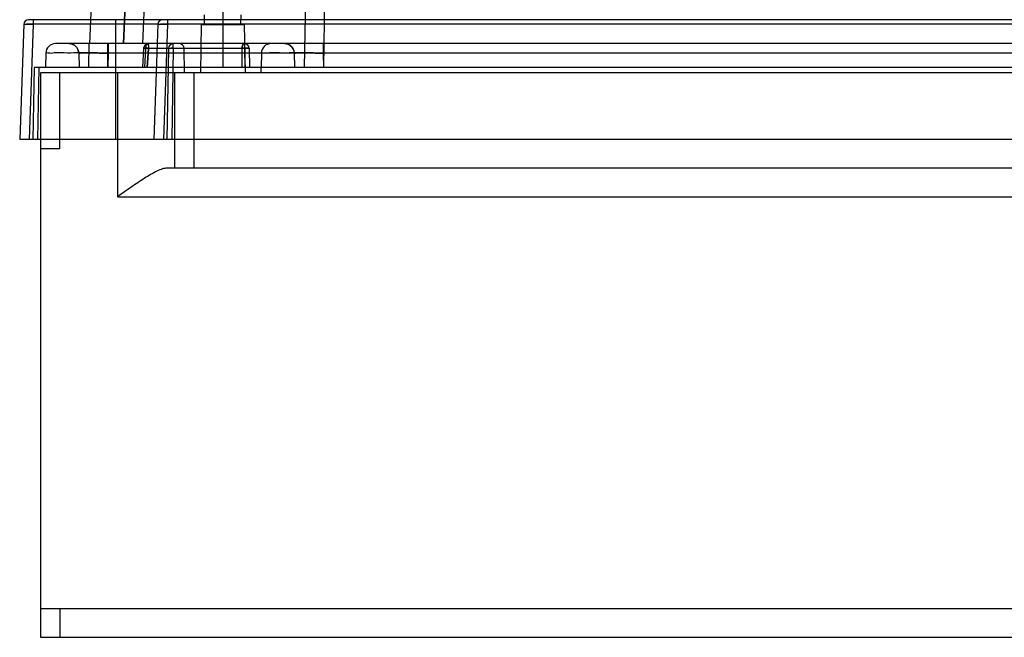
# Model space of a CAD drawing. Header units: millimetres. Extents: x 44 to 341, y 169 to 361.
# Tile 1 of 12: x 44 to 146, y 169 to 233. Entities that reach past the tile are written whole.
import ezdxf

# ---------------------------------------------------------------- set-up
doc = ezdxf.new("R2010")
doc.units = ezdxf.units.MM
doc.header["$LTSCALE"] = 34.457682
doc.layers.get('0').update_dxf_attribs({"linetype": 'CONTINUOUS'})

msp = doc.modelspace()

# ---------------------------------------------------------------- linework, layer by layer
at = {"color": 7, "linetype": 'Continuous'}
for p, q in [((64.77, 330.55), (64.77, 228.05)), ((55.05, 323.08), (50.85, 230.55)), ((54.41, 230.55), (58.36, 320.05)), ((58.36, 320.05), (54.41, 230.55)), ((56.41, 230.55), (60.35, 320.05)), ((74.43, 294.83), (73.27, 228.05)), ((76.43, 294.89), (75.27, 228.05)), ((62.87, 232.55), (62.85, 233.55)), ((66.67, 232.55), (66.69, 233.55)), ((43.99, 232.57), (43.57, 220.55)), ((325.37, 233.05), (44.49, 233.05)), ((44.99, 232.57), (44.57, 220.55)), ((44.99, 233.05), (44.99, 232.57)), ((57.99, 232.57), (44.99, 232.57)), ((53.57, 233.05), (53.57, 220.55)), ((57.99, 232.57), (57.57, 220.55)), ((58.99, 232.57), (58.57, 220.55)), ((58.99, 233.05), (58.99, 232.57)), ((325.36, 232.57), (58.99, 232.57)), ((62.52, 232.55), (62.43, 227.55)), ((62.52, 232.55), (67.02, 232.55)), ((67.02, 232.55), (67.11, 227.55)), ((324.53, 230.55), (47.3, 230.55)), ((50.77, 228.05), (50.81, 230.55)), ((50.81, 230.55), (50.83, 230.55)), ((52.74, 230.55), (52.74, 229.57)), ((52.77, 228.05), (52.81, 230.55)), ((52.79, 230.55), (52.79, 229.57)), ((59.6, 230.05), (59.6, 230.55)), ((67.03, 230.55), (67.03, 230.06)), ((71.24, 230.55), (71.55, 230.51)), ((75.24, 230.55), (75.24, 229.57)), ((75.29, 230.55), (75.29, 229.57)), ((46.3, 229.57), (46.27, 228.05)), ((49.74, 229.57), (49.77, 228.05)), ((52.74, 229.57), (52.77, 228.05)), ((72.24, 229.57), (52.74, 229.57)), ((52.79, 229.57), (52.77, 228.05)), ((56.5, 230.08), (56.39, 228.05)), ((56.72, 230.06), (56.61, 228.05)), ((67.53, 230.06), (56.72, 230.06)), ((56.89, 228.05), (57, 230.06)), ((57, 230.06), (56.89, 228.05)), ((59.1, 230.06), (58.94, 220.55)), ((59.6, 230.06), (59.44, 220.55)), ((60.77, 227.55), (60.73, 230.06)), ((66.81, 228.05), (66.78, 230.06)), ((67.03, 230.06), (67.07, 228.05)), ((67.53, 230.06), (67.57, 228.05)), ((68.8, 229.57), (68.77, 228.05)), ((72.19, 229.88), (72.24, 229.57)), ((72.24, 229.57), (72.27, 228.05)), ((75.24, 229.57), (75.27, 228.05)), ((308.41, 229.57), (75.24, 229.57)), ((75.29, 229.57), (75.27, 228.05)), ((45.07, 228.05), (44.94, 220.55)), ((339.07, 228.05), (45.07, 228.05)), ((45.57, 228.05), (45.44, 220.55)), ((45.77, 168.55), (45.77, 227.55)), ((45.77, 227.55), (338.37, 227.55)), ((47.77, 219.55), (47.77, 227.55)), ((53.77, 227.55), (53.77, 214.55)), ((59.77, 217.55), (59.77, 227.55)), ((61.77, 217.55), (61.77, 227.55)), ((68.77, 227.55), (68.78, 228.05)), ((340.35, 220.55), (43.57, 220.55)), ((47.77, 219.55), (45.77, 219.55)), ((325.17, 217.55), (58.97, 217.55)), ((53.77, 214.55), (330.37, 214.55)), ((45.77, 171.55), (338.37, 171.55)), ((47.77, 171.55), (47.77, 168.55)), ((338.37, 168.55), (45.77, 168.55))]:
    msp.add_line(p, q, dxfattribs=at)
for points in [[(48.74, 230.55), (49.05, 230.51), (49.32, 230.37), (49.55, 230.15)], [(71.55, 230.51), (71.82, 230.37), (72.05, 230.15), (72.19, 229.88)], [(49.55, 230.15), (49.69, 229.88), (49.74, 229.57)]]:
    msp.add_lwpolyline(points, dxfattribs=at)
for centre, radius, start, end in [((44.49, 232.55), 0.5, 89.9755, 177.999), ((58.49, 232.55), 0.5, 89.9755, 177.9992), ((47.3, 229.55), 1, 89.9991, 179), ((48.74, 229.55), 1, 1, 90), ((57, 230.05), 0.5, 90, 176.7685), ((59.6, 230.05), 0.5, 90, 179), ((60.23, 230.05), 0.5, 1, 90), ((67.03, 230.05), 0.5, 1, 90.0021), ((69.8, 229.55), 1, 89.9991, 179), ((71.24, 229.55), 1, 1, 90)]:
    msp.add_arc(centre, radius, start, end, dxfattribs=at)
for points, knots in [([(44.99, 232.57), (44.86, 232.57), (44.63, 232.57), (44.3, 232.59), (44.14, 232.55), (43.99, 232.6), (43.99, 232.57)], [0, 0, 0, 0, 0.382878, 0.707106, 0.923652, 1, 1, 1, 1]), ([(43.99, 232.57), (43.99, 232.6), (44.15, 232.55), (44.3, 232.59), (44.63, 232.57), (44.86, 232.57), (44.99, 232.57)], [0, 0, 0, 0, 0.076594, 0.293499, 0.617716, 1, 1, 1, 1]), ([(58.99, 232.57), (58.86, 232.57), (58.63, 232.57), (58.3, 232.59), (58.14, 232.55), (57.99, 232.6), (57.99, 232.57)], [0, 0, 0, 0, 0.382878, 0.707106, 0.923652, 1, 1, 1, 1]), ([(57.99, 232.57), (57.99, 232.6), (58.14, 232.55), (58.3, 232.59), (58.63, 232.57), (58.86, 232.57), (58.99, 232.57)], [0, 0, 0, 0, 0.076518, 0.293185, 0.617283, 1, 1, 1, 1]), ([(56.8, 230.41), (56.78, 230.38), (56.75, 230.31), (56.72, 230.19), (56.72, 230.1), (56.72, 230.06)], [0, 0, 0, 0, 0.307721, 0.645482, 1, 1, 1, 1]), ([(56.8, 230.41), (56.78, 230.38), (56.75, 230.31), (56.72, 230.19), (56.72, 230.1), (56.72, 230.06)], [0, 0, 0, 0, 0.307721, 0.645481, 1, 1, 1, 1]), ([(57, 230.55), (56.98, 230.55), (56.92, 230.54), (56.85, 230.49), (56.82, 230.44), (56.8, 230.41)], [0, 0, 0, 0, 0.27844, 0.61131, 1, 1, 1, 1]), ([(57, 230.55), (57.02, 230.55), (56.99, 230.46), (56.99, 230.37), (57.02, 230.21), (57.01, 230.11), (57, 230.06)], [0, 0, 0, 0, 0.103643, 0.359981, 0.700454, 1, 1, 1, 1]), ([(57, 230.55), (57, 230.55), (57.02, 230.53), (57, 230.5), (57, 230.46), (56.99, 230.44)], [0, 0, 0, 0, 0.128665, 0.454543, 1, 1, 1, 1]), ([(56.99, 230.44), (56.99, 230.4), (57, 230.31), (57.02, 230.19), (57.01, 230.1), (57, 230.06)], [0, 0, 0, 0, 0.332309, 0.67132, 1, 1, 1, 1]), ([(66.92, 230.5), (66.9, 230.47), (66.84, 230.39), (66.79, 230.24), (66.78, 230.12), (66.78, 230.06)], [0, 0, 0, 0, 0.266563, 0.606541, 1, 1, 1, 1]), ([(66.78, 230.06), (66.79, 230.1), (66.79, 230.19), (66.82, 230.3), (66.84, 230.38), (66.86, 230.41)], [0, 0, 0, 0, 0.357083, 0.695525, 1, 1, 1, 1]), ([(66.86, 230.41), (66.87, 230.44), (66.9, 230.49), (66.97, 230.54), (67.01, 230.55), (67.03, 230.55)], [0, 0, 0, 0, 0.40245, 0.733581, 1, 1, 1, 1]), ([(67.03, 230.55), (67.02, 230.55), (66.99, 230.55), (66.96, 230.53), (66.93, 230.51), (66.92, 230.5)], [0, 0, 0, 0, 0.314925, 0.643858, 1, 1, 1, 1]), ([(52.79, 229.57), (52.23, 229.57), (51.15, 229.57), (49.61, 229.59), (48.33, 229.55), (47.23, 229.64), (46.76, 229.48), (46.3, 229.64), (46.3, 229.57)], [0, 0, 0, 0, 0.258866, 0.500082, 0.707196, 0.866086, 0.965941, 1, 1, 1, 1]), ([(49.74, 229.57), (49.74, 229.57), (49.74, 229.57), (49.74, 229.57), (49.74, 229.57), (49.75, 229.57), (49.75, 229.57), (49.76, 229.57), (49.77, 229.57), (49.78, 229.57), (49.79, 229.57), (49.81, 229.57), (49.83, 229.57), (49.87, 229.57), (49.92, 229.58), (49.97, 229.58), (50.03, 229.58), (50.1, 229.58), (50.17, 229.58), (50.28, 229.58), (50.43, 229.58), (50.63, 229.58), (50.85, 229.58), (51.08, 229.58), (51.33, 229.58), (51.6, 229.58), (51.87, 229.57), (52.26, 229.57), (52.55, 229.57), (52.74, 229.57)], [0, 0, 0, 0, 0.000103, 0.000341, 0.000726, 0.00126, 0.002779, 0.004896, 0.007611, 0.010921, 0.014823, 0.019314, 0.030053, 0.043116, 0.058481, 0.076125, 0.096017, 0.1181, 0.142307, 0.168572, 0.227012, 0.29289, 0.365632, 0.444489, 0.528664, 0.617361, 0.709761, 0.804956, 1, 1, 1, 1]), ([(52.74, 229.57), (52.55, 229.57), (52.26, 229.57), (51.87, 229.57), (51.6, 229.58), (51.33, 229.58), (51.08, 229.58), (50.85, 229.58), (50.63, 229.58), (50.43, 229.58), (50.28, 229.58), (50.17, 229.58), (50.1, 229.58), (50.03, 229.58), (49.97, 229.58), (49.92, 229.58), (49.87, 229.57), (49.83, 229.57), (49.81, 229.57), (49.79, 229.57), (49.78, 229.57), (49.77, 229.57), (49.76, 229.57), (49.75, 229.57), (49.75, 229.57), (49.74, 229.57), (49.74, 229.57), (49.74, 229.57), (49.74, 229.57), (49.74, 229.57)], [0, 0, 0, 0, 0.195046, 0.290243, 0.382646, 0.471345, 0.555522, 0.634379, 0.707122, 0.772998, 0.831435, 0.857699, 0.881905, 0.903987, 0.923878, 0.941521, 0.956886, 0.969948, 0.980687, 0.985178, 0.98908, 0.992389, 0.995104, 0.997222, 0.99874, 0.999275, 0.999659, 0.999897, 1, 1, 1, 1]), ([(56.59, 230.05), (56.58, 230.07), (56.55, 230.11), (56.52, 230.07), (56.51, 230.09), (56.5, 230.08), (56.53, 230.08), (56.56, 230.07), (56.63, 230.07), (56.68, 230.06), (56.72, 230.06)], [0, 0, 0, 0, 0.182497, 0.271566, 0.318506, 0.324845, 0.375554, 0.495999, 0.700622, 1, 1, 1, 1]), ([(56.72, 230.06), (56.68, 230.06), (56.63, 230.07), (56.56, 230.07), (56.53, 230.08), (56.5, 230.08), (56.51, 230.09), (56.52, 230.07), (56.55, 230.11), (56.58, 230.07), (56.59, 230.05)], [0, 0, 0, 0, 0.299378, 0.504, 0.624445, 0.675155, 0.681494, 0.728434, 0.817503, 1, 1, 1, 1]), ([(57, 230.06), (56.97, 230.06), (56.92, 230.07), (56.85, 230.07), (56.79, 230.07), (56.73, 230.07), (56.69, 230.08), (56.65, 230.07), (56.61, 230.1), (56.59, 230.07), (56.59, 230.05)], [0, 0, 0, 0, 0.182586, 0.348252, 0.495058, 0.622463, 0.730005, 0.819123, 0.899265, 1, 1, 1, 1]), ([(56.59, 230.05), (56.6, 230.05), (56.61, 230.06), (56.63, 230.08), (56.66, 230.08), (56.68, 230.08), (56.71, 230.08), (56.74, 230.07), (56.78, 230.07), (56.83, 230.07), (56.88, 230.07), (56.94, 230.07), (56.98, 230.06), (57, 230.06)], [0, 0, 0, 0, 0.05557, 0.122107, 0.173915, 0.236893, 0.306939, 0.38591, 0.47874, 0.585299, 0.706772, 0.84484, 1, 1, 1, 1]), ([(59.1, 230.06), (59.1, 230.08), (59.23, 230.04), (59.36, 230.08), (59.52, 230.06), (59.6, 230.06)], [0, 0, 0, 0, 0.129309, 0.480995, 1, 1, 1, 1]), ([(59.6, 230.06), (59.52, 230.06), (59.36, 230.08), (59.24, 230.04), (59.1, 230.08), (59.1, 230.06)], [0, 0, 0, 0, 0.499857, 0.865798, 1, 1, 1, 1]), ([(67.53, 230.06), (67.53, 230.09), (67.39, 230.05), (67.27, 230.08), (67.02, 230.07), (66.87, 230.06), (66.78, 230.06)], [0, 0, 0, 0, 0.09492, 0.35006, 0.674069, 1, 1, 1, 1]), ([(66.78, 230.06), (66.87, 230.06), (67.03, 230.07), (67.26, 230.07), (67.4, 230.07), (67.46, 230.07)], [0, 0, 0, 0, 0.369452, 0.739612, 1, 1, 1, 1]), ([(67.53, 230.06), (67.53, 230.08), (67.4, 230.04), (67.28, 230.08), (67.12, 230.06), (67.03, 230.06)], [0, 0, 0, 0, 0.134202, 0.500143, 1, 1, 1, 1]), ([(67.46, 230.07), (67.47, 230.07), (67.5, 230.07), (67.52, 230.06), (67.53, 230.06), (67.53, 230.06)], [0, 0, 0, 0, 0.545156, 0.880841, 1, 1, 1, 1]), ([(75.29, 229.57), (74.73, 229.57), (73.65, 229.57), (72.11, 229.59), (70.83, 229.55), (69.73, 229.64), (69.26, 229.48), (68.8, 229.64), (68.8, 229.57)], [0, 0, 0, 0, 0.258866, 0.500082, 0.707196, 0.866086, 0.965941, 1, 1, 1, 1]), ([(72.24, 229.57), (72.24, 229.57), (72.24, 229.57), (72.24, 229.57), (72.24, 229.57), (72.25, 229.57), (72.25, 229.57), (72.26, 229.57), (72.27, 229.57), (72.28, 229.57), (72.29, 229.57), (72.31, 229.57), (72.33, 229.57), (72.37, 229.57), (72.42, 229.58), (72.47, 229.58), (72.53, 229.58), (72.6, 229.58), (72.67, 229.58), (72.78, 229.58), (72.93, 229.58), (73.13, 229.58), (73.35, 229.58), (73.58, 229.58), (73.83, 229.58), (74.1, 229.58), (74.37, 229.57), (74.76, 229.57), (75.05, 229.57), (75.24, 229.57)], [0, 0, 0, 0, 0.000103, 0.000341, 0.000726, 0.00126, 0.002779, 0.004896, 0.007611, 0.010921, 0.014823, 0.019314, 0.030053, 0.043116, 0.058481, 0.076125, 0.096017, 0.1181, 0.142307, 0.168572, 0.227012, 0.29289, 0.365632, 0.444489, 0.528664, 0.617361, 0.709761, 0.804956, 1, 1, 1, 1]), ([(75.24, 229.57), (75.05, 229.57), (74.76, 229.57), (74.37, 229.57), (74.1, 229.58), (73.83, 229.58), (73.58, 229.58), (73.35, 229.58), (73.13, 229.58), (72.93, 229.58), (72.78, 229.58), (72.67, 229.58), (72.6, 229.58), (72.53, 229.58), (72.47, 229.58), (72.42, 229.58), (72.37, 229.57), (72.33, 229.57), (72.31, 229.57), (72.29, 229.57), (72.28, 229.57), (72.27, 229.57), (72.26, 229.57), (72.25, 229.57), (72.25, 229.57), (72.24, 229.57), (72.24, 229.57), (72.24, 229.57), (72.24, 229.57), (72.24, 229.57)], [0, 0, 0, 0, 0.195046, 0.290243, 0.382646, 0.471345, 0.555522, 0.634379, 0.707122, 0.772998, 0.831435, 0.857699, 0.881905, 0.903987, 0.923878, 0.941521, 0.956886, 0.969948, 0.980687, 0.985178, 0.98908, 0.992389, 0.995104, 0.997222, 0.99874, 0.999275, 0.999659, 0.999897, 1, 1, 1, 1]), ([(58.97, 217.55), (58.8, 217.55), (58.43, 217.47), (57.63, 217.12), (56.54, 216.47), (55.18, 215.55), (54.25, 214.89), (53.77, 214.55)], [0, 0, 0, 0, 0.082954, 0.185563, 0.432232, 0.709865, 1, 1, 1, 1])]:
    msp.add_open_spline(points, degree=3, knots=knots, dxfattribs=at)

doc.saveas('drawing.dxf')
